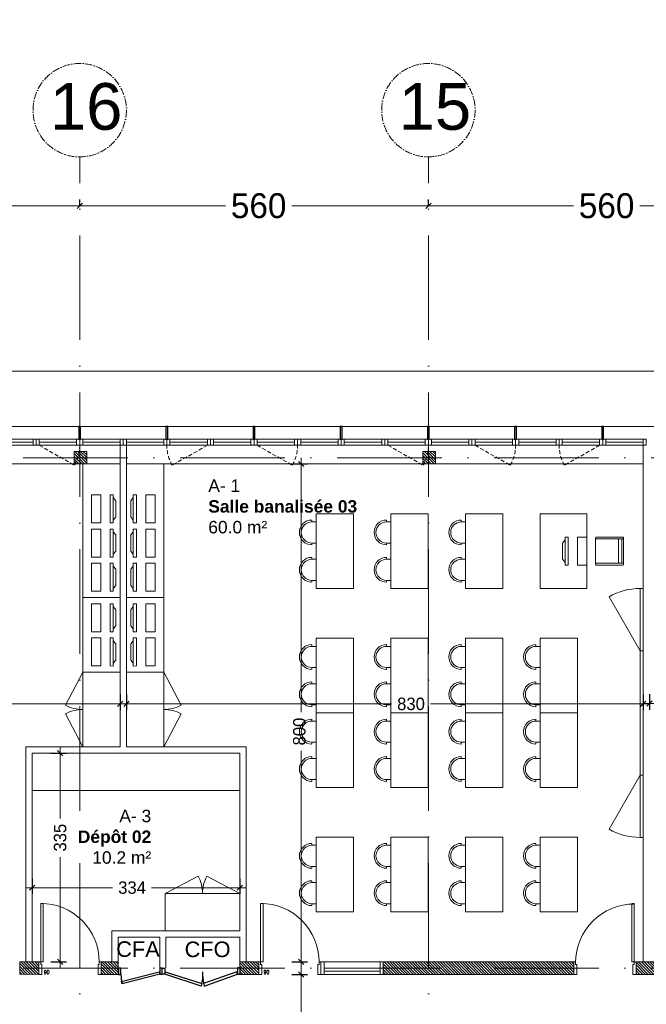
# Model space of a CAD drawing. Header units: centimetres. Extents: x 100159 to 225226, y -81380 to -23241.
# Tile 67 of 256: x 200844 to 201850, y -61117 to -59535. Entities that reach past the tile are written whole.
import ezdxf
from ezdxf.xclip import XClip

# ---------------------------------------------------------------- set-up
doc = ezdxf.new("R2010")
doc.units = ezdxf.units.CM
doc.header["$XCLIPFRAME"] = 2
doc.linetypes.add('ACAD_ISO10W100', pattern=[18, 12, -3, 0, -3])
doc.linetypes.add('CACHE', pattern=[9.525, 6.35, -3.175])
doc.layers.get('0').update_dxf_attribs({"lineweight": 5})
for name, color, linetype, lineweight in [('10', 252, 'Continuous', 5), ('13', 251, 'Continuous', 9), ('17', 6, 'Continuous', 5), ('DDL- CLOISONS DOUBLAGES', 1, 'Continuous', 5), ('DDL- MENUISERIES INT', 51, 'Continuous', 5), ('DDL- STRUCTURE', 5, 'Continuous', 5), ('DDL-HAB-COTES', 161, 'Continuous', 9), ('DDL-HAB-MOBILIER', 252, 'Continuous', 9), ('DDL-HACHURES POCHAGE GRIS', 251, 'Continuous', 5), ('DDL-TRAIT AXES', 1, 'ACAD_ISO10W100', 5)]:
    doc.layers.add(name, color=color, linetype=linetype, lineweight=lineweight)
for name, color, linetype in [('18', 8, 'Continuous'), ('23', 63, 'Continuous'), ('44', 7, 'Continuous'), ('DDL-PLAN MASSE PAYSAGE', 7, 'Continuous'), ('DDL-TEXTE 01', 7, 'Continuous')]:
    doc.layers.add(name, color=color, linetype=linetype)
doc.layers.add('GEL', color=113, linetype='Continuous', plot=False)
doc.styles.add('Century Gothic', font='GOTHIC.TTF')
doc.styles.add('COTA', font='romans.shx', dxfattribs={"width": 0.8})
doc.styles.get("Standard").update_dxf_attribs({"font": 'arial.ttf'})
doc.dimstyles.new('C100 cm', dxfattribs={"dimscale": 100, "dimtxt": 0.2, "dimasz": 0.085, "dimexe": 0.1, "dimexo": 0.0625, "dimgap": 0.09, "dimtad": 0, "dimdec": 0, "dimzin": 0, "dimdsep": 46, "dimtxsty": 'Century Gothic', "dimblk": 'OBLIQUE', "dimcen": 0.09, "dimdle": 0.1, "dimclrd": 256, "dimclrt": 256, "dimadec": 0, "dimazin": 0, "dimtfac": 1, "dimtdec": 0, "dimtofl": 0, "dimtmove": 2, "dimatfit": 2, "dimfxl": 0.15, "dimfxlon": 1, "dimtolj": 1, "dimtzin": 0, "dimlwd": -1, "dimarcsym": 0})
doc.dimstyles.new('portes', dxfattribs={"dimtxt": 6, "dimasz": 2.5, "dimexe": 1.25, "dimexo": 0.625, "dimtad": 1, "dimjust": 1, "dimtxsty": 'COTA', "dimblk": 'NONE', "dimcen": 2.5, "dimse1": 1, "dimse2": 1, "dimsd1": 1, "dimsd2": 1, "dimadec": 0, "dimazin": 0, "dimtfac": 1, "dimtix": 1, "dimtofl": 0, "dimtmove": 0, "dimatfit": 0, "dimldrblk": 'NONE', "dimfxl": 1, "dimarcsym": 0})
pattern_1 = [(135, (0, -2198.8527), (-2.24506403, -2.24506403), [])]

# ---------------------------------------------------------------- blocks, each defined once
blk = doc.blocks.new('A$C7FA553E3')
blk.add_lwpolyline([(0, 32), (70, 32), (70, 42), (0, 42)], close=True)
for points in [[(5, 32), (65, 32), (65, 42), (5, 42), (5, 32)], [(5, 37), (65, 37)]]:
    blk.add_lwpolyline(points)
at = {"linetype": 'CACHE'}
blk.add_lwpolyline([(5, 32), (61.5, 0)], dxfattribs=at)
blk.add_arc((6, 32), 64, 330.0443, 0.0023, dxfattribs=at)
blk = doc.blocks.new('A$C6C21683D')
blk.add_lwpolyline([(0, 0), (70, 0), (70, 10), (0, 10)], close=True)
for points in [[(5, 0), (65, 0), (65, 10), (5, 10), (5, 0)], [(5, 5), (65, 5)]]:
    blk.add_lwpolyline(points)
blk = doc.blocks.new('A$C4B07383D')
for points in [[(5, 6.1), (58.7, 25), (57.6, 28.9), (4, 10), (5, 6.1)], [(120, 6.1), (61.6, 25), (62.6, 28.9), (121, 10), (120, 6.1)], [(190.3, 21.2), (130, 6.1), (129, 10), (189.3, 25), (190.3, 21.2)], [(0, 10), (0, 0), (4, 0), (4, 10), (0, 10)], [(125, 10), (125, 0), (121, 0), (121, 10), (125, 10)], [(125, 10), (125, 0), (129, 0), (129, 10), (125, 10)], [(191.2, 10), (191.2, 0), (195.2, 0), (195.2, 10), (191.2, 10)]]:
    blk.add_lwpolyline(points)
for centre, radius, start, end in [((-12.8, 10), 73, 356.9517, 11.8441), ((132.8, 10), 73, 168.1559, 183.0483), ((133.2, 10), 58, 0, 14.9999)]:
    blk.add_arc(centre, radius, start, end)
blk = doc.blocks.new('*D187')
at = {"layer": 'Defpoints', "color": 0, "transparency": 16777216}
for p in [(5, 0), (95, 0), (95, 0)]:
    blk.add_point(p, dxfattribs=at)
at = {"layer": 'GEL', "color": 0, "transparency": 16777216, "insert": (12.6, 3.6), "char_height": 6, "attachment_point": 5, "style": 'COTA'}
blk.add_mtext('90', dxfattribs=at)
blk = doc.blocks.new('_None')
blk = doc.blocks.new('*U219')
for p, q in [((20, -550), (0, -550)), ((10, -645), (10, -555)), ((15, -645), (15, -555)), ((0, -650), (20, -650))]:
    blk.add_line(p, q)
blk.add_lwpolyline([(20, -550), (0, -550), (0, -650), (20, -650)], close=True)
for points in [[(0, -555), (0, -550), (20, -550), (20, -555), (0, -555)], [(0, -650), (0, -645), (20, -645), (20, -650), (0, -650)]]:
    blk.add_lwpolyline(points)
blk = doc.blocks.new('*D189')
at = {"layer": 'Defpoints', "color": 0, "transparency": 16777216}
for p in [(5, 0), (95, 0), (95, 0)]:
    blk.add_point(p, dxfattribs=at)
at = {"layer": 'GEL', "color": 0, "transparency": 16777216, "insert": (12.6, 3.6), "char_height": 6, "attachment_point": 5, "style": 'COTA'}
blk.add_mtext('90', dxfattribs=at)
blk = doc.blocks.new('_Oblique')
at = {"color": 0, "linetype": 'ByBlock', "lineweight": -2}
blk.add_line((-0.5, -0.5), (0.5, 0.5), dxfattribs=at)
blk = doc.blocks.new('*D250')
at = {"layer": 'DDL-HAB-COTES', "transparency": 16777216}
for p, q in [((201295.9, -61058.5), (201295.9, -61171.9)), ((201295.9, -61338.7), (201295.9, -61234.5))]:
    blk.add_line(p, q, dxfattribs=at)
at = {"layer": 'DDL-HAB-COTES', "color": 0, "lineweight": -2, "transparency": 16777216}
for p, q in [((201280.9, -61068.5), (201305.9, -61068.5)), ((201280.9, -61328.7), (201305.9, -61328.7))]:
    blk.add_line(p, q, dxfattribs=at)
at = {"layer": 'Defpoints', "color": 0, "transparency": 16777216}
for p in [(201187.7, -61068.5), (201295.9, -61068.5), (201187.6, -61328.7)]:
    blk.add_point(p, dxfattribs=at)
at = {"layer": 'DDL-HAB-COTES', "transparency": 16777216, "xscale": 8.5, "yscale": 8.5, "zscale": 8.5}
for p, rotation in [((201295.9, -61068.5), 90), ((201295.9, -61328.7), 270)]:
    blk.add_blockref('_Oblique', p, dxfattribs=dict(at, rotation=rotation))
at = {"layer": 'DDL-HAB-COTES', "lineweight": -3, "transparency": 16777216, "insert": (201295.9, -61203.2), "char_height": 20, "attachment_point": 5, "rotation": 90, "style": 'Century Gothic'}
blk.add_mtext('\\A1;260', dxfattribs=at)
blk = doc.blocks.new('*D261')
at = {"layer": 'DDL-HAB-COTES', "color": 0, "lineweight": -2, "transparency": 16777216}
for p, q in [((199380.1, -60099.6), (199380.1, -60089.6)), ((204180.6, -60099.6), (204180.6, -60089.6))]:
    blk.add_line(p, q, dxfattribs=at)
at = {"layer": 'DDL-HAB-COTES', "transparency": 16777216}
for p, q in [((199370.1, -60099.6), (201883.4, -60099.6)), ((204190.6, -60099.6), (202021.7, -60099.6))]:
    blk.add_line(p, q, dxfattribs=at)
at = {"layer": 'Defpoints', "color": 0, "transparency": 16777216}
for p in [(204180.6, -60099.6), (199380.1, -60188.5), (204180.6, -60188.5)]:
    blk.add_point(p, dxfattribs=at)
at = {"layer": 'DDL-HAB-COTES', "transparency": 16777216, "xscale": 8.5, "yscale": 8.5, "zscale": 8.5, "rotation": 180}
blk.add_blockref('_Oblique', (199380.1, -60099.6), dxfattribs=at)
at = {"layer": 'DDL-HAB-COTES', "transparency": 16777216, "xscale": 8.5, "yscale": 8.5, "zscale": 8.5}
blk.add_blockref('_Oblique', (204180.6, -60099.6), dxfattribs=at)
at = {"layer": 'DDL-HAB-COTES', "lineweight": -3, "transparency": 16777216, "insert": (201952.6, -60099.6), "char_height": 40, "attachment_point": 5, "style": 'Century Gothic'}
blk.add_mtext('\\A1;4800', dxfattribs=at)
blk = doc.blocks.new('A$C601B608D')
for p, q in [((5, 300), (54.9, 386.7)), ((5, 100), (54.9, 13.3))]:
    blk.add_line(p, q)
for points in [[(0, 300), (5, 300), (5, 400), (0, 400)], [(0, 100), (5, 100), (5, 300), (0, 300)], [(0, 0), (5, 0), (5, 100), (0, 100)]]:
    blk.add_lwpolyline(points, close=True)
for centre, start, end in [((5, 300), 60.0976, 90), ((5, 100), 270, 299.9024)]:
    blk.add_arc(centre, 100, start, end)
blk = doc.blocks.new('A$C41CC053D')
at = {"ltscale": 0.5}
for p, q in [((107.1, 63.3), (118.9, 98.4)), ((119.6, 100.3), (119.9, 101.2)), ((160, 85.6), (120.2, 99)), ((121.2, 101.8), (161.9, 88.1)), ((154, 86.6), (142.2, 51.5)), ((158.8, 85), (146.9, 49.9)), ((149.8, 48.9), (161.6, 84)), ((160, 85.6), (161, 85.3)), ((162.2, 85.9), (162.6, 86.9)), ((106.5, 61.4), (106.2, 60.5)), ((106.8, 59.2), (147.6, 45.5)), ((147.6, 48.6), (107.8, 62)), ((147.6, 48.6), (148.5, 48.3)), ((149.2, 47.1), (148.8, 46.1))]:
    blk.add_line(p, q, dxfattribs=at)
blk.add_lwpolyline([(118.9, 142.2), (80.7, 28.4), (9.6, 52.4), (47.9, 166.1)], close=True, dxfattribs=at)
for centre, start, end in [((119.9, 98.1), 71.3969, 161.3969), ((120.5, 99.9), 161.3969, 251.3969), ((120.8, 100.9), 71.3969, 161.3969), ((155, 86.2), 71.3969, 161.3969), ((159.7, 84.7), 71.3969, 161.3969), ((161.3, 86.2), 251.3969, 341.3969), ((160.6, 84.3), 341.3969, 71.3969), ((161.6, 87.2), 341.3969, 71.3969), ((108.1, 63), 161.3969, 251.3969), ((107.1, 60.1), 161.3969, 251.3969), ((107.5, 61.1), 71.3969, 161.3969), ((143.2, 51.2), 161.3969, 251.3969), ((147.9, 49.6), 161.3969, 251.3969), ((148.8, 49.3), 251.3969, 341.3969), ((148.2, 47.4), 341.3969, 71.3969), ((147.9, 46.4), 251.3969, 341.3969)]:
    blk.add_arc(centre, 1, start, end, dxfattribs=at)
blk = doc.blocks.new('A$C7DD83F9D')
at = {"ltscale": 0.5}
for p, q in [((20, 107), (20, 110)), ((20, 107), (26.8, 107)), ((26.8, 73), (26.8, 107)), ((20, 73), (26.8, 73)), ((20, 73), (20, 70)), ((20, 47), (20, 50)), ((20, 47), (26.8, 47)), ((26.8, 13), (26.8, 47)), ((20, 13), (26.8, 13)), ((20, 13), (20, 10))]:
    blk.add_line(p, q, dxfattribs=at)
at = {"linetype": 'Continuous', "flags": 128}
blk.add_lwpolyline([(26.8, 120), (26.8, 0), (86.8, 0), (86.8, 120), (26.8, 120)], dxfattribs=at)
at = {"ltscale": 0.5}
for centre, radius in [((20, 90), 20), ((20, 90), 17), ((20, 30), 20), ((20, 30), 17)]:
    blk.add_arc(centre, radius, 90, 270, dxfattribs=at)
blk = doc.blocks.new('A$C19797035')
at = {"linetype": 'Continuous'}
for points in [[(54.3, 32.9), (52.5, 28.2), (10.3, 43.6), (12, 48.3)], [(46.7, 39.9), (50, 34.4), (16.2, 46.7), (22.3, 48.8)], [(42.3, 0), (0, 15.4), (5.1, 29.5), (47.4, 14.1)]]:
    blk.add_lwpolyline(points, close=True, dxfattribs=at)
blk = doc.blocks.new('*D351')
at = {"layer": 'DDL-HAB-COTES', "color": 0, "lineweight": -2, "transparency": 16777216}
for p, q in [((201280.9, -60248.5), (201305.9, -60248.5)), ((201280.9, -61048.5), (201305.9, -61048.5))]:
    blk.add_line(p, q, dxfattribs=at)
at = {"layer": 'DDL-HAB-COTES', "transparency": 16777216}
for p, q in [((201295.9, -60238.5), (201295.9, -60647.2)), ((201295.9, -61058.5), (201295.9, -60709.6))]:
    blk.add_line(p, q, dxfattribs=at)
at = {"layer": 'Defpoints', "color": 0, "transparency": 16777216}
for p in [(201059.4, -60248.5), (201295.9, -60248.5), (201059.4, -61048.5)]:
    blk.add_point(p, dxfattribs=at)
at = {"layer": 'DDL-HAB-COTES', "transparency": 16777216, "xscale": 8.5, "yscale": 8.5, "zscale": 8.5}
for p, rotation in [((201295.9, -60248.5), 90), ((201295.9, -61048.5), 270)]:
    blk.add_blockref('_Oblique', p, dxfattribs=dict(at, rotation=rotation))
at = {"layer": 'DDL-HAB-COTES', "lineweight": -3, "transparency": 16777216, "insert": (201292.9, -60678.4), "char_height": 20, "attachment_point": 5, "rotation": 90, "style": 'Century Gothic'}
blk.add_mtext('\\A1;800', dxfattribs=at)
blk = doc.blocks.new('bloc 2 postes info')
at = {"layer": 'DDL-HAB-MOBILIER', "linetype": 'Continuous'}
blk.add_lwpolyline([(200800.7, -66224.9), (200920.7, -66224.9), (200920.7, -66164.9), (200800.7, -66164.9)], close=True, dxfattribs=at)
at = {"layer": 'DDL-HAB-MOBILIER', "rotation": 19.99999999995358}
for p in [(200816, -66225.4), (200871, -66225.4)]:
    blk.add_blockref('A$C19797035', p, dxfattribs=at)
blk = doc.blocks.new('armoire120')
at = {"layer": '13'}
blk.add_lwpolyline([(202579.7, -43308.5), (202579.7, -43188.5), (202639.7, -43188.5), (202639.7, -43308.5)], close=True, dxfattribs=at)
for points in [[(202639.7, -43188.5), (202667.7, -43241.5)], [(202639.7, -43308.5), (202667.7, -43255.4)]]:
    blk.add_lwpolyline(points, dxfattribs=at)
for centre, start, end in [((202639.7, -43188.5), 269.9999, 297.8405), ((202639.7, -43308.5), 62.1592, 89.9998)]:
    blk.add_arc(centre, 60, start, end, dxfattribs=at)
blk = doc.blocks.new('Lame 20x3')
blk.add_lwpolyline([(209069.8, -45704.2), (209069.8, -45724.2), (209072.8, -45724.2), (209072.8, -45704.2), (209069.8, -45704.2)])
blk = doc.blocks.new('*U368')
at = {"layer": '44'}
blk.add_blockref('Lame 20x3', (-209071.3, 45714.2), dxfattribs=at)
blk = doc.blocks.new('*U369')
at = {"color": 0, "linetype": 'ByBlock', "lineweight": -2, "transparency": 16777216}
for p in [(-3080, 0), (-2940, 0), (-2800, 0), (-2660, 0), (-2520, 0), (-2380, 0), (-2240, 0)]:
    blk.add_blockref('*U368', p, dxfattribs=at)
blk = doc.blocks.new('*D514')
at = {"layer": 'DDL-HAB-COTES', "color": 0, "lineweight": -2, "transparency": 16777216}
for p, q in [((200175.1, -60619), (200175.1, -60644)), ((201005.1, -60619), (201005.1, -60644))]:
    blk.add_line(p, q, dxfattribs=at)
at = {"layer": 'DDL-HAB-COTES', "transparency": 16777216}
for p, q in [((200165.1, -60634), (200519.9, -60634)), ((201015.1, -60634), (200582.3, -60634))]:
    blk.add_line(p, q, dxfattribs=at)
at = {"layer": 'Defpoints', "color": 0, "transparency": 16777216}
for p in [(200175.1, -60218.5), (201005.1, -60218.5), (201005.1, -60634)]:
    blk.add_point(p, dxfattribs=at)
at = {"layer": 'DDL-HAB-COTES', "transparency": 16777216, "xscale": 8.5, "yscale": 8.5, "zscale": 8.5, "rotation": 180}
blk.add_blockref('_Oblique', (200175.1, -60634), dxfattribs=at)
at = {"layer": 'DDL-HAB-COTES', "transparency": 16777216, "xscale": 8.5, "yscale": 8.5, "zscale": 8.5}
blk.add_blockref('_Oblique', (201005.1, -60634), dxfattribs=at)
at = {"layer": 'DDL-HAB-COTES', "lineweight": -3, "transparency": 16777216, "insert": (200551.1, -60634), "char_height": 20, "attachment_point": 5, "style": 'Century Gothic'}
blk.add_mtext('\\A1;830', dxfattribs=at)
blk = doc.blocks.new('*D515')
at = {"layer": 'DDL-HAB-COTES', "color": 0, "lineweight": -2, "transparency": 16777216}
for p, q in [((201015.1, -60619), (201015.1, -60644)), ((201845.1, -60619), (201845.1, -60644))]:
    blk.add_line(p, q, dxfattribs=at)
at = {"layer": 'DDL-HAB-COTES', "transparency": 16777216}
for p, q in [((201005.1, -60634), (201441, -60634)), ((201855.1, -60634), (201503.5, -60634))]:
    blk.add_line(p, q, dxfattribs=at)
at = {"layer": 'Defpoints', "color": 0, "transparency": 16777216}
for p in [(201015.1, -60238.4), (201845.1, -60238.4), (201845.1, -60634)]:
    blk.add_point(p, dxfattribs=at)
at = {"layer": 'DDL-HAB-COTES', "transparency": 16777216, "xscale": 8.5, "yscale": 8.5, "zscale": 8.5, "rotation": 180}
blk.add_blockref('_Oblique', (201015.1, -60634), dxfattribs=at)
at = {"layer": 'DDL-HAB-COTES', "transparency": 16777216, "xscale": 8.5, "yscale": 8.5, "zscale": 8.5}
blk.add_blockref('_Oblique', (201845.1, -60634), dxfattribs=at)
at = {"layer": 'DDL-HAB-COTES', "lineweight": -3, "transparency": 16777216, "insert": (201472.2, -60634), "char_height": 20, "attachment_point": 5, "style": 'Century Gothic'}
blk.add_mtext('\\A1;830', dxfattribs=at)
blk = doc.blocks.new('*D516')
at = {"layer": 'DDL-HAB-COTES', "color": 0, "lineweight": -2, "transparency": 16777216}
for p, q in [((201855.1, -60618.5), (201855.1, -60643.5)), ((202615.1, -60618.5), (202615.1, -60643.5))]:
    blk.add_line(p, q, dxfattribs=at)
at = {"layer": 'DDL-HAB-COTES', "transparency": 16777216}
for p, q in [((201845.1, -60633.5), (202230, -60633.5)), ((202625.1, -60633.5), (202291.4, -60633.5))]:
    blk.add_line(p, q, dxfattribs=at)
at = {"layer": 'Defpoints', "color": 0, "transparency": 16777216}
for p in [(201855.1, -60238.4), (202615.1, -60248.5), (202615.1, -60633.5)]:
    blk.add_point(p, dxfattribs=at)
at = {"layer": 'DDL-HAB-COTES', "transparency": 16777216, "xscale": 8.5, "yscale": 8.5, "zscale": 8.5, "rotation": 180}
blk.add_blockref('_Oblique', (201855.1, -60633.5), dxfattribs=at)
at = {"layer": 'DDL-HAB-COTES', "transparency": 16777216, "xscale": 8.5, "yscale": 8.5, "zscale": 8.5}
blk.add_blockref('_Oblique', (202615.1, -60633.5), dxfattribs=at)
at = {"layer": 'DDL-HAB-COTES', "lineweight": -3, "transparency": 16777216, "insert": (202260.7, -60633.5), "char_height": 20, "attachment_point": 5, "style": 'Century Gothic'}
blk.add_mtext('\\A1;760', dxfattribs=at)
blk = doc.blocks.new('*D530')
at = {"layer": 'DDL-HAB-COTES', "color": 0, "lineweight": -2, "transparency": 16777216}
for p, q in [((200863.7, -60914.2), (200863.7, -60939.2)), ((201197.4, -60914.2), (201197.4, -60939.2))]:
    blk.add_line(p, q, dxfattribs=at)
at = {"layer": 'DDL-HAB-COTES', "transparency": 16777216}
for p, q in [((200853.7, -60929.2), (200992.9, -60929.2)), ((201207.4, -60929.2), (201055.5, -60929.2))]:
    blk.add_line(p, q, dxfattribs=at)
at = {"layer": 'Defpoints', "color": 0, "transparency": 16777216}
for p in [(200863.7, -60713), (201197.4, -60713.2), (201197.4, -60929.2)]:
    blk.add_point(p, dxfattribs=at)
at = {"layer": 'DDL-HAB-COTES', "transparency": 16777216, "xscale": 8.5, "yscale": 8.5, "zscale": 8.5, "rotation": 180}
blk.add_blockref('_Oblique', (200863.7, -60929.2), dxfattribs=at)
at = {"layer": 'DDL-HAB-COTES', "transparency": 16777216, "xscale": 8.5, "yscale": 8.5, "zscale": 8.5}
blk.add_blockref('_Oblique', (201197.4, -60929.2), dxfattribs=at)
at = {"layer": 'DDL-HAB-COTES', "lineweight": -3, "transparency": 16777216, "insert": (201024.2, -60929.2), "char_height": 20, "attachment_point": 5, "style": 'Century Gothic'}
blk.add_mtext('\\A1;334', dxfattribs=at)
blk = doc.blocks.new('*D531')
at = {"layer": 'DDL-HAB-COTES', "transparency": 16777216}
for p, q in [((200908.7, -60703.2), (200908.7, -60817.9)), ((200908.7, -61058.5), (200908.7, -60880))]:
    blk.add_line(p, q, dxfattribs=at)
at = {"layer": 'DDL-HAB-COTES', "color": 0, "lineweight": -2, "transparency": 16777216}
for p, q in [((200893.7, -60713.2), (200918.7, -60713.2)), ((200893.7, -61048.5), (200918.7, -61048.5))]:
    blk.add_line(p, q, dxfattribs=at)
at = {"layer": 'Defpoints', "color": 0, "transparency": 16777216}
for p in [(200863.7, -60713.2), (200908.7, -60713.2), (200863.7, -61048.5)]:
    blk.add_point(p, dxfattribs=at)
at = {"layer": 'DDL-HAB-COTES', "transparency": 16777216, "xscale": 8.5, "yscale": 8.5, "zscale": 8.5}
for p, rotation in [((200908.7, -60713.2), 90), ((200908.7, -61048.5), 270)]:
    blk.add_blockref('_Oblique', p, dxfattribs=dict(at, rotation=rotation))
at = {"layer": 'DDL-HAB-COTES', "lineweight": -3, "transparency": 16777216, "insert": (200908.7, -60848.9), "char_height": 20, "attachment_point": 5, "rotation": 90, "style": 'Century Gothic'}
blk.add_mtext('\\A1;335', dxfattribs=at)
blk = doc.blocks.new('17.07 CADASTRE')
at = {"layer": '23'}
h = blk.add_hatch(dxfattribs=at)
h.set_pattern_fill('CROSS', color=9, scale=0.122312, angle=-74.5126)
h.set_pattern_definition([(285.487436, (-1752.3689, 119.6183), (0.95587097, -0.5410825), [0.38833935, -1.16501804]), (15.487436, (-1752.5042, 119.37936), (0.5410825, 0.95587097), [0.38833935, -1.16501804])])
h.paths.add_polyline_path([(296.556, 77.111), (237.111, 55.333), (234.333, 63.889), (230.222, 79.222), (287.333, 104.778), (286, 108.667), (283.764, 107.684), (283.586, 107.684), (284.556, 108.111), (281.778, 113.778), (279.556, 117), (276.889, 119.556), (274.222, 121.222), (271, 122.222), (267.222, 123.778), (264.111, 125.444), (253.889, 127.667), (249.222, 128.444), (241, 128.111), (233.111, 127.444), (216.889, 124.444), (201.667, 120.778), (176.222, 114.111), (165.556, 111.111), (124.556, 102.444), (122.333, 102.222), (76.778, 95.667), (65.222, 94.333), (35.444, 90.111), (31.667, 89.667), (13.222, 87.017), (13.222, 11), (305.953, 11), (306.333, 20.889), (306.457, 20.91), (306.778, 27.444), (306.556, 41.222), (304.889, 48.667)])
h.paths.add_polyline_path([(382.444, 188.112), (366.222, 179.889), (324.333, 156.222), (321.556, 150.111), (319.889, 143.222), (318.444, 140), (316.333, 136.444), (312.889, 132.222), (311, 129.556), (309.667, 127), (309.222, 124.889), (309.111, 121.556), (313, 67.111), (320.889, 34.556), (323.889, 23), (326.72, 11), (382.444, 11)])
h.paths.add_polyline_path([(114.441, 168.682), (114.556, 172.222), (114.765, 174.055), (114.889, 176.111), (115.444, 180), (117, 187), (119.807, 200.743), (131.778, 243.333), (132.667, 246.889), (134.333, 259.778), (123.889, 263.889), (95.589, 275.588), (95.778, 276.111), (116.444, 322.667), (114.867, 324.739), (110, 330.778), (101, 340.111), (94.778, 345.889), (88.111, 351.333), (84.333, 354.222), (77.667, 358.667), (70, 363), (64.667, 366.778), (62.667, 368.556), (61, 370.778), (59.667, 373.333), (57.444, 376.444), (55, 379.889), (50.444, 384.111), (47.778, 386.111), (42.889, 389.333), (34.778, 392.222), (29.778, 390.222), (28, 389.111), (23.444, 385.111), (19.596, 381.153), (45.333, 361.111), (41.87, 356.754), (41.556, 357), (39.111, 354), (13.222, 374.341), (13.222, 359.889), (17.111, 358.444), (17.556, 359.444), (21.111, 358), (20.778, 357), (22.556, 356.333), (22.889, 357.333), (29.222, 354.889), (26.333, 347.667), (22.889, 349), (21.556, 345.667), (17.889, 347.111), (18.556, 348.889), (13.222, 350.98), (13.222, 268.872), (22.444, 266.333), (20.333, 258.444), (13.222, 260.467), (13.222, 114.187), (18.444, 116), (18.889, 112.778), (28.889, 113.333), (38.667, 115.778), (41.333, 115.778), (59.333, 118.667), (82, 120.333), (98.222, 123.111), (115.889, 127.889), (114.889, 141.889), (114.853, 142.698), (114.556, 146.667), (114.435, 152.182), (114.222, 157), (114.259, 160.231), (114.222, 161.889), (114.123, 164.5), (114.333, 166.889)])
h.paths.add_polyline_path([(35.889, 199), (33.222, 200.111), (35, 204.222), (37.556, 203)], flags=16)
h.paths.add_polyline_path([(48.222, 318.556), (43.778, 319.556), (44.333, 321.778), (38.889, 323), (39, 323.778), (35, 324.667), (35.111, 325.333), (31.556, 326.111), (33.444, 334.667), (40.444, 333), (40.222, 332.111), (43.222, 331.444), (42.889, 330), (46, 329.333), (49, 342.556), (55.111, 337.444), (53, 328.556), (50.667, 329.111)], flags=16)
h.paths.add_polyline_path([(23.889, 322.556), (20.556, 323.222), (21.111, 326.222), (24.556, 325.556)], flags=16)
h.paths.add_polyline_path([(19.667, 324.111), (14.111, 325.222), (14.556, 327.889), (20.222, 326.778)], flags=16)
h.paths.add_polyline_path([(57.556, 349), (56.556, 349.778), (56, 349.111), (53.667, 350.778), (54, 351.444), (50.556, 354.111), (52.889, 357.333), (53.667, 356.889), (54.444, 358), (53.778, 358.556), (59.667, 366.333), (64.444, 362.556), (60.444, 357.111), (64.444, 353.778), (61.889, 350.556), (59.889, 352.111)], flags=16)
h.paths.add_polyline_path([(38.667, 373.444), (35.778, 375.889), (35.444, 375.556), (32.333, 378), (33.111, 379.111), (30, 381.444), (32.444, 384.778), (35.556, 382.222), (36, 382.889), (36.889, 382.333), (37.889, 383.667), (40.444, 381.444), (42.889, 384.667), (47.778, 380.889), (42.889, 374.556), (40.778, 376.222)], flags=16)
h.paths.add_polyline_path([(64.778, 393.222), (55, 404.111), (51.333, 405.889), (50, 405.222), (47.889, 404.556), (45.556, 404.556), (44.778, 404.667), (43.889, 405.111), (34.778, 392.222), (42.889, 389.333), (47.778, 386.111), (50.444, 384.111), (55, 379.889), (57.444, 376.444), (59.667, 373.333), (61, 370.778), (62.667, 368.556), (64.667, 366.778), (70, 363), (77.667, 358.667), (84.333, 354.222), (88.111, 351.333), (94.778, 345.889), (101, 340.111), (110, 330.778), (112.546, 327.619), (117, 349.111), (122, 359.222), (113.222, 363.667), (115.333, 367.889), (104.333, 373.444), (104.111, 373), (103.667, 373.222), (103.889, 373.667)])
h.paths.add_polyline_path([(60.667, 391.556), (67.111, 388.333), (66.333, 386.667), (70.778, 384.444), (67.333, 377.444), (61, 380.556), (61.667, 381.889), (57, 384.222)], flags=16)
h.paths.add_polyline_path([(56.111, 388.778), (44.667, 394.444), (48.111, 401.222), (52.444, 399.111), (52.556, 399.556), (55.444, 398.111), (53.889, 395), (58.111, 393)], flags=16)
h.paths.add_polyline_path([(74.333, 380.889), (79.667, 378.222), (80.333, 379.556), (83.444, 378.111), (79.333, 369.889), (70.889, 374.222)], flags=16)
h.paths.add_polyline_path([(87.444, 378.444), (92.444, 376), (90.556, 372.333), (90, 372.667), (88.556, 369.778), (93.889, 367.222), (90.667, 360.778), (81, 365.556)], flags=16)
h.paths.add_polyline_path([(97.444, 368.111), (107.667, 363.111), (104.556, 356.778), (94.333, 361.778)], flags=16)
h.paths.add_polyline_path([(109.222, 359.889), (112.444, 358.222), (111.778, 357), (113.222, 356.222), (114.444, 358.667), (117.667, 357), (111, 343.444), (106.667, 345.556), (108, 348.333), (104.444, 350.111)], flags=16)
h.paths.add_polyline_path([(138.333, 392.333), (139.444, 392.667), (142.289, 398.356), (133.889, 402.556), (137.222, 409.444), (142.667, 406.667), (143.556, 408.444), (146.6, 406.978), (147.111, 408), (146.954, 409.778), (132.144, 409.778), (130.222, 406), (122.667, 409.778), (88.627, 409.778), (92.222, 408), (85.444, 394.444), (81.667, 396.333), (82.667, 398.444), (80.556, 399.556), (81.667, 401.667), (77.444, 403.778), (80.481, 409.778), (77.236, 409.778), (74.889, 405), (69.444, 407.778), (69.889, 408.778), (67.857, 409.778), (56.288, 409.778), (58.444, 408.667), (64.444, 402), (64.889, 402.333), (65.111, 402), (64.778, 401.667), (68.222, 397.778), (70.667, 396.556), (71.667, 398.667), (76.333, 396.333), (75.333, 394.222), (83.333, 390.222), (84.333, 392.333), (89, 390), (88.222, 388.333), (88.556, 388.111), (88.444, 387.778), (96, 383.889), (97, 386), (105.444, 381.778), (104.444, 379.667), (118, 372.889), (119.063, 372.48), (121, 372.111), (123.444, 372.222), (123.333, 372.667), (123.778, 372.778), (123.889, 372.333), (124.556, 372.556), (126.503, 373.571), (127.437, 374.272), (128.105, 375.058), (128.808, 376.042), (120.778, 380.222), (120.889, 380.444), (117.444, 382.111), (119.889, 386.778), (123.222, 385.111), (123.778, 386.111), (131.912, 381.934), (136.222, 390.556), (136.417, 390.75), (136.556, 391), (137.444, 391.778)])
h.paths.add_polyline_path([(94.778, 396.222), (95.111, 397), (90.889, 399.111), (93, 403.333), (93.889, 402.889), (95.333, 405.667), (98, 404.333), (98.333, 405), (101.889, 403.111), (101.667, 402.556), (104.556, 401.111), (101.111, 394), (98.111, 395.556), (97.667, 394.667)], flags=16)
h.paths.add_polyline_path([(104.778, 389.444), (108.222, 396.333), (118.667, 391.222), (115.667, 385.222), (112.889, 386.556), (112.444, 385.667)], flags=16)
blk = doc.blocks.new('*D812')
at = {"layer": 'DDL-HAB-COTES', "color": 0, "lineweight": -2, "transparency": 16777216}
for p, q in [((201500.1, -59833.8), (201500.1, -59823.8)), ((202060.1, -59833.8), (202060.1, -59823.8))]:
    blk.add_line(p, q, dxfattribs=at)
at = {"layer": 'DDL-HAB-COTES', "transparency": 16777216}
for p, q in [((201490.1, -59833.8), (201733, -59833.8)), ((202070.1, -59833.8), (201839.5, -59833.8))]:
    blk.add_line(p, q, dxfattribs=at)
at = {"layer": 'Defpoints', "color": 0, "transparency": 16777216}
for p in [(201500.1, -59833.8), (202060.1, -60099.5), (201500.1, -60188.5)]:
    blk.add_point(p, dxfattribs=at)
at = {"layer": 'DDL-HAB-COTES', "transparency": 16777216, "xscale": 8.5, "yscale": 8.5, "zscale": 8.5, "rotation": 180}
blk.add_blockref('_Oblique', (201500.1, -59833.8), dxfattribs=at)
at = {"layer": 'DDL-HAB-COTES', "transparency": 16777216, "xscale": 8.5, "yscale": 8.5, "zscale": 8.5}
blk.add_blockref('_Oblique', (202060.1, -59833.8), dxfattribs=at)
at = {"layer": 'DDL-HAB-COTES', "lineweight": -3, "transparency": 16777216, "insert": (201786.3, -59833.8), "char_height": 40, "attachment_point": 5, "style": 'Century Gothic'}
blk.add_mtext('\\A1;560', dxfattribs=at)
blk = doc.blocks.new('*D813')
at = {"layer": 'DDL-HAB-COTES', "color": 0, "lineweight": -2, "transparency": 16777216}
for p, q in [((200940.1, -59833.8), (200940.1, -59823.8)), ((201500.1, -59833.8), (201500.1, -59823.8))]:
    blk.add_line(p, q, dxfattribs=at)
at = {"layer": 'DDL-HAB-COTES', "transparency": 16777216}
for p, q in [((200930.1, -59833.8), (201174.2, -59833.8)), ((201510.1, -59833.8), (201280.7, -59833.8))]:
    blk.add_line(p, q, dxfattribs=at)
at = {"layer": 'Defpoints', "color": 0, "transparency": 16777216}
for p in [(200940.1, -59833.8), (200940.1, -60228.4), (201500.1, -60238.4)]:
    blk.add_point(p, dxfattribs=at)
at = {"layer": 'DDL-HAB-COTES', "transparency": 16777216, "xscale": 8.5, "yscale": 8.5, "zscale": 8.5, "rotation": 180}
blk.add_blockref('_Oblique', (200940.1, -59833.8), dxfattribs=at)
at = {"layer": 'DDL-HAB-COTES', "transparency": 16777216, "xscale": 8.5, "yscale": 8.5, "zscale": 8.5}
blk.add_blockref('_Oblique', (201500.1, -59833.8), dxfattribs=at)
at = {"layer": 'DDL-HAB-COTES', "lineweight": -3, "transparency": 16777216, "insert": (201227.5, -59833.8), "char_height": 40, "attachment_point": 5, "style": 'Century Gothic'}
blk.add_mtext('\\A1;560', dxfattribs=at)
blk = doc.blocks.new('*D814')
at = {"layer": 'DDL-HAB-COTES', "color": 0, "lineweight": -2, "transparency": 16777216}
for p, q in [((200380.1, -59833.8), (200380.1, -59823.8)), ((200940.1, -59833.8), (200940.1, -59823.8))]:
    blk.add_line(p, q, dxfattribs=at)
at = {"layer": 'DDL-HAB-COTES', "transparency": 16777216}
for p, q in [((200370.1, -59833.8), (200614.2, -59833.8)), ((200950.1, -59833.8), (200720.7, -59833.8))]:
    blk.add_line(p, q, dxfattribs=at)
at = {"layer": 'Defpoints', "color": 0, "transparency": 16777216}
for p in [(200380.1, -59833.8), (200380.1, -60228.4), (200940.1, -60238.4)]:
    blk.add_point(p, dxfattribs=at)
at = {"layer": 'DDL-HAB-COTES', "transparency": 16777216, "xscale": 8.5, "yscale": 8.5, "zscale": 8.5, "rotation": 180}
blk.add_blockref('_Oblique', (200380.1, -59833.8), dxfattribs=at)
at = {"layer": 'DDL-HAB-COTES', "transparency": 16777216, "xscale": 8.5, "yscale": 8.5, "zscale": 8.5}
blk.add_blockref('_Oblique', (200940.1, -59833.8), dxfattribs=at)
at = {"layer": 'DDL-HAB-COTES', "lineweight": -3, "transparency": 16777216, "insert": (200667.5, -59833.8), "char_height": 40, "attachment_point": 5, "style": 'Century Gothic'}
blk.add_mtext('\\A1;560', dxfattribs=at)
blk = doc.blocks.new('*U186')
blk.add_line((100, 20), (100, 0))
blk.add_lwpolyline([(3, 20), (3, 114), (7, 114), (7, 20)], close=True)
for points in [[(0, 0), (5, 0), (5, 16), (3, 16), (3, 20), (0, 20), (0, 20)], [(0, 20), (0, 0)], [(100, 0), (95, 0), (95, 16), (97, 16), (97, 20), (100, 20), (100, 20)]]:
    blk.add_lwpolyline(points)
blk.add_arc((3, 20), 94, 359.999971, 90.000029)
at = {"layer": 'GEL'}
dim = blk.add_linear_dim(base=(95, 0), p1=(5, 0), p2=(95, 0), dimstyle='portes', dxfattribs=at)
dim.commit()
dim.dimension.update_dxf_attribs({"geometry": '*D187', "text_midpoint": (12.636, 3.625)})
blk = doc.blocks.new('A$C530C723F')
at = {"layer": 'DDL- MENUISERIES INT'}
blk.add_blockref('*U186', (10, 0), dxfattribs=at)
at = {"layer": 'DDL- MENUISERIES INT', "rotation": 270}
blk.add_blockref('*U219', (760, 20), dxfattribs=at)
blk = doc.blocks.new('*U188')
blk.add_line((100, 20), (100, 0))
blk.add_lwpolyline([(3, 20), (3, 114), (7, 114), (7, 20)], close=True)
for points in [[(0, 0), (5, 0), (5, 16), (3, 16), (3, 20), (0, 20), (0, 20)], [(0, 20), (0, 0)], [(100, 0), (95, 0), (95, 16), (97, 16), (97, 20), (100, 20), (100, 20)]]:
    blk.add_lwpolyline(points)
blk.add_arc((3, 19.039), 94, 359.999971, 90.000029)
at = {"layer": 'GEL'}
dim = blk.add_linear_dim(base=(95, 0), p1=(5, 0), p2=(95, 0), dimstyle='portes', dxfattribs=at)
dim.commit()
dim.dimension.update_dxf_attribs({"geometry": '*D189', "text_midpoint": (12.636, 3.625)})

msp = doc.modelspace()

# ---------------------------------------------------------------- hatches: boundary and pattern name
at = {"layer": 'DDL-HACHURES POCHAGE GRIS'}
h = msp.add_hatch(dxfattribs=at)
h.set_pattern_fill('ANSI31', color=256, angle=90)
h.set_pattern_definition(pattern_1)
h.paths.add_polyline_path([(204160.6, -61048.5), (204160.6, -60188.5), (204180.6, -60188.5), (204180.6, -61068.5), (204133.6, -61068.5), (204133.6, -61048.5)])
h.paths.add_polyline_path([(199400.1, -61068.5), (199380.1, -61068.5), (199380.1, -60188.5), (199400.1, -60188.5), (199400.1, -61048.5), (199427.6, -61048.5), (199427.6, -61068.5), (199400.1, -61068.5)])
h.paths.add_polyline_path([(199996.4, -61068.5), (199627.6, -61068.5), (199627.6, -61048.5), (199996.4, -61048.5)])
h.paths.add_polyline_path([(200222.1, -61068.5), (200096.4, -61068.5), (200096.4, -61048.5), (200222.1, -61048.5)])
h.paths.add_polyline_path([(200643.7, -61068.5), (200322.1, -61068.5), (200322.1, -61048.5), (200643.7, -61048.5)])
h.paths.add_polyline_path([(200843.7, -61048.4), (200874.5, -61048.5), (200874.5, -61068.5), (200843.7, -61068.4)])
h.paths.add_polyline_path([(200974.5, -61068.5), (201001.8, -61068.5), (201001.8, -61048.5), (200974.5, -61048.5)])
h.paths.add_polyline_path([(201227.6, -61068.5), (201197.4, -61068.5), (201197.4, -61048.5), (201227.6, -61048.5)])
h.paths.add_polyline_path([(201733.6, -61048.5), (201427.6, -61048.5), (201427.6, -61068.5), (201733.6, -61068.5)])
h.paths.add_polyline_path([(201863.6, -61048.5), (201833.6, -61048.5), (201833.6, -61068.5), (201863.6, -61068.5)])
h.paths.add_polyline_path([(202445.1, -61048.5), (202063.6, -61048.5), (202063.6, -61068.5), (202445.1, -61068.5)])
h.paths.add_polyline_path([(202635.1, -61048.5), (202545.1, -61048.5), (202545.1, -61068.5), (202635.1, -61068.5)])
h.paths.add_polyline_path([(203215.1, -61048.5), (202835.1, -61048.5), (202835.1, -61068.5), (203215.1, -61068.5)])
h.paths.add_polyline_path([(203465.1, -61048.5), (203315.1, -61048.5), (203315.1, -61068.5), (203465.1, -61068.5)])
h.paths.add_polyline_path([(203931.6, -61048.5), (203565.1, -61048.5), (203565.1, -61068.5), (203931.6, -61068.5)])
edge = h.paths.add_edge_path()
edge.add_line((204160.6, -61068.5), (204160.6, -61068.5))
h = msp.add_hatch(dxfattribs=at)
h.set_pattern_fill('ANSI31', color=256, angle=90)
h.set_pattern_definition(pattern_1)
h.paths.add_polyline_path([(203731.3, -60228.5), (203751.3, -60228.5), (203751.3, -60248.5), (203731.3, -60248.5)])
h.paths.add_polyline_path([(203171.3, -60228.5), (203191.3, -60228.5), (203191.3, -60248.5), (203171.3, -60248.5)])
h.paths.add_polyline_path([(202611.3, -60228.5), (202631.3, -60228.5), (202631.3, -60248.5), (202611.3, -60248.5)])
h.paths.add_polyline_path([(202050, -60228.4), (202070, -60228.4), (202070, -60248.4), (202050, -60248.4)])
h.paths.add_polyline_path([(201491.3, -60228.4), (201511.3, -60228.4), (201511.3, -60248.4), (201491.3, -60248.4)])
h.paths.add_polyline_path([(200931.3, -60228.4), (200951.3, -60228.4), (200951.3, -60248.4), (200931.3, -60248.4)])
h.paths.add_polyline_path([(199811.3, -60228.5), (199831.3, -60228.5), (199831.3, -60248.5), (199811.3, -60248.5)])
h.paths.add_polyline_path([(200371.3, -60228.5), (200391.3, -60228.5), (200391.3, -60248.5), (200371.3, -60248.5)])

# ---------------------------------------------------------------- linework, layer by layer
at = {"layer": '10'}
for points in [[(204161.6, -60188.5), (199401.6, -60188.5)], [(200175.1, -60248.5), (201005.1, -60248.5)], [(201015.1, -60248.5), (201845, -60248.5)]]:
    msp.add_lwpolyline(points, dxfattribs=at)
msp.add_lwpolyline([(200863.7, -60713.2), (200863.7, -60773.2), (201197.4, -60773.2), (201197.4, -60713.2)], close=True, dxfattribs=at)
at = {"layer": 'DDL- CLOISONS DOUBLAGES'}
for p, q in [((201005.1, -60703), (201005.1, -60218.5)), ((201015.1, -60703), (201015.1, -60218.5)), ((201845.1, -61048.5), (201845.1, -60218.5)), ((200893.7, -60713), (200863.7, -60713)), ((200893.7, -60713), (200863.7, -60713)), ((201001.7, -61008.7), (201001.8, -61048.9)), ((201001.7, -61008.7), (201001.8, -61048.9))]:
    msp.add_line(p, q, dxfattribs=at)
for points in [[(201005.1, -60703), (200853.7, -60703), (200853.7, -60713)], [(201207.4, -60703), (201015.1, -60703)], [(201207.4, -60703), (201207.4, -60713)], [(200853.7, -60713), (200853.7, -61048.5)], [(200863.7, -61048.5), (200863.7, -60713)], [(200893.7, -60713), (201197.4, -60713)], [(201197.4, -60713), (201197.4, -60998.6)], [(201207.4, -60713), (201207.4, -61048.5)], [(201197.4, -60998.6), (200991.7, -60998.8), (200991.8, -61048.9)], [(201197.4, -60998.6), (200991.7, -60998.8), (200991.8, -61048.9)], [(201068.6, -61058.4), (201068.6, -61008.6), (201001.7, -61008.7)], [(201068.6, -61058.4), (201068.6, -61008.6), (201001.7, -61008.7)], [(201197.6, -61008.6), (201078.6, -61008.6), (201078.6, -61058.2)], [(201197.6, -61008.6), (201078.6, -61008.6), (201078.6, -61058.2)], [(201197.4, -61008.6), (201197.4, -61048.4)], [(201197.4, -61008.6), (201197.4, -61048.4)]]:
    msp.add_lwpolyline(points, dxfattribs=at)
at = {"layer": 'DDL- STRUCTURE'}
for points in [[(200931.3, -60228.4), (200951.3, -60228.4), (200951.3, -60248.4), (200931.3, -60248.4)], [(201491.3, -60228.4), (201511.3, -60228.4), (201511.3, -60248.4), (201491.3, -60248.4)], [(200843.7, -61048.4), (200874.5, -61048.5), (200874.5, -61068.5), (200843.7, -61068.4)], [(200974.5, -61068.5), (201001.8, -61068.5), (201001.8, -61048.5), (200974.5, -61048.5)], [(201227.6, -61068.5), (201197.4, -61068.5), (201197.4, -61048.5), (201227.6, -61048.5)], [(201733.6, -61048.5), (201427.6, -61048.5), (201427.6, -61068.5), (201733.6, -61068.5)], [(201863.6, -61048.5), (201833.6, -61048.5), (201833.6, -61068.5), (201863.6, -61068.5)]]:
    msp.add_lwpolyline(points, close=True, dxfattribs=at)
at = {"layer": 'DDL-HAB-MOBILIER', "linetype": 'Continuous'}
for points in [[(200945.1, -60248.5), (200945.1, -60463), (201005.1, -60463), (201005.1, -60248.5)], [(201075.1, -60248.5), (201075.1, -60463), (201015.1, -60463), (201015.1, -60248.5)]]:
    msp.add_lwpolyline(points, close=True, dxfattribs=at)
at = {"layer": 'DDL-TRAIT AXES', "ltscale": 14}
for p, q in [((199084.7, -60238.4), (208105.6, -60238.4)), ((199084.7, -61058.5), (208105.6, -61058.5))]:
    msp.add_line(p, q, dxfattribs=at)
for points in [[(200940.1, -63830.8), (200940.1, -59755.1)], [(201500.1, -63830.8), (201500.1, -59755.1)]]:
    msp.add_lwpolyline(points, dxfattribs=at)
at = {"layer": 'DDL-TRAIT AXES'}
for centre in [(200940.1, -59680.1), (201500.1, -59680.1)]:
    msp.add_circle(centre, 75, dxfattribs=at)

# ---------------------------------------------------------------- block references
at = {"linetype": 'Continuous'}
msp.add_blockref('*U369', (204020.1, -60198.5), dxfattribs=at)
at = {"layer": '10', "xscale": -1}
for name, p, rotation in [('A$C41CC053D', (201687.3, -60275.8), 161.3969026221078), ('A$C19797035', (201769.1, -60371.3), 70.0000000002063), ('A$C7DD83F9D', (201292.9, -60648.5), 180), ('A$C7DD83F9D', (201412.9, -60648.5), 180), ('A$C7DD83F9D', (201532.9, -60648.5), 180), ('A$C7DD83F9D', (201652.9, -60648.5), 180), ('A$C7DD83F9D', (201292.9, -60848), 180), ('A$C7DD83F9D', (201412.9, -60848), 180), ('A$C7DD83F9D', (201532.9, -60848), 180), ('A$C7DD83F9D', (201652.9, -60848), 180)]:
    msp.add_blockref(name, p, dxfattribs=dict(at, rotation=rotation))
at = {"layer": '10'}
for p in [(201292.9, -60448.5), (201412.9, -60448.5), (201532.9, -60448.5), (201292.9, -60648.5), (201412.9, -60648.5), (201532.9, -60648.5), (201652.9, -60648.5)]:
    msp.add_blockref('A$C7DD83F9D', p, dxfattribs=at)
at = {"layer": '10', "rotation": 179.9998809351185}
msp.add_blockref('A$C601B608D', (201845.1, -60448.5), dxfattribs=at)
at = {"layer": '17'}
for name, p in [('A$C6C21683D', (200800.1, -60218.5)), ('A$C7FA553E3', (200870.1, -60250.5)), ('A$C6C21683D', (200940.1, -60218.5)), ('A$C6C21683D', (201150.1, -60218.5)), ('A$C7FA553E3', (201220.1, -60250.5)), ('A$C6C21683D', (201290.1, -60218.5)), ('A$C6C21683D', (201360.1, -60218.5)), ('A$C7FA553E3', (201430.1, -60250.5)), ('A$C6C21683D', (201500.1, -60218.5)), ('A$C7FA553E3', (201570.1, -60250.5)), ('A$C6C21683D', (201640.1, -60218.5)), ('A$C6C21683D', (201780.1, -60218.5))]:
    msp.add_blockref(name, p, dxfattribs=at)
at = {"layer": '17', "xscale": -1}
for name, p in [('A$C6C21683D', (201080.1, -60218.5)), ('A$C7FA553E3', (201150.1, -60250.5)), ('A$C7FA553E3', (201780.1, -60250.5))]:
    msp.add_blockref(name, p, dxfattribs=at)
at = {"layer": '18', "rotation": 180.0887970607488}
msp.add_blockref('A$C4B07383D', (201197.6, -61058.2), dxfattribs=at)
at = {"layer": 'DDL- MENUISERIES INT'}
for name, p in [('*U186', (200874.5, -61068.5)), ('*U186', (200874.5, -61068.5)), ('A$C530C723F', (201217.6, -61068.5))]:
    msp.add_blockref(name, p, dxfattribs=at)
at = {"layer": 'DDL- MENUISERIES INT', "xscale": -1}
msp.add_blockref('*U188', (201833.6, -61068.5), dxfattribs=at)
at = {"layer": 'DDL-HAB-MOBILIER', "rotation": 289.9999999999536}
for p in [(200944.6, -60303.3), (200944.6, -60358.3), (200944.6, -60413.3)]:
    msp.add_blockref('A$C19797035', p, dxfattribs=at)
at = {"layer": 'DDL-HAB-MOBILIER', "xscale": -1, "rotation": 70.00000000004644}
for p in [(201075.6, -60303.3), (201075.6, -60358.3), (201075.6, -60413.3)]:
    msp.add_blockref('A$C19797035', p, dxfattribs=at)
at = {"layer": 'DDL-HAB-MOBILIER', "linetype": 'Continuous'}
for name, p, rotation in [('bloc 2 postes info', (267169.9, 140337.7), 270), ('armoire120', (403584.8, -103891.5), 180), ('armoire120', (157888.9, -263578.3), 89.99999999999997)]:
    msp.add_blockref(name, p, dxfattribs=dict(at, rotation=rotation))
at = {"layer": 'DDL-HAB-MOBILIER', "linetype": 'Continuous', "xscale": -1}
for name, p, rotation in [('bloc 2 postes info', (134850.2, 140337.7), 90), ('armoire120', (-1564.7, -103891.5), 180)]:
    msp.add_blockref(name, p, dxfattribs=dict(at, rotation=rotation))
at = {"layer": 'DDL-PLAN MASSE PAYSAGE', "linetype": 'ByBlock'}
ref = msp.add_blockref('17.07 CADASTRE', (176094.2, -61986.4), dxfattribs=dict(at, xscale=106.2859075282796, yscale=106.2859075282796, zscale=106.2859075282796, rotation=344.5125640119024))
XClip(ref).set_block_clipping_path([(36.599704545, 85.9239172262), (419.7690201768, 192.095693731), (361.9471425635, 400.7723308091), (-21.2221730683, 294.6005543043)])

# ---------------------------------------------------------------- texts
at = {"layer": 'DDL-TEXTE 01', "char_height": 20}
for s, insert, attachment_point in [('A- 1\\P{\\fArial|b1|i0|c0|p34;Salle banalisée 03\\P}60.0 m²', (201146.6, -60273.3), 1), ('\\A1;A- 3\\P{\\fArial|b1|i0|c0|p34;Dépôt 02 \\P}10.2 m²', (201055, -60891), 9)]:
    msp.add_mtext_dynamic_manual_height_columns(s, width=460.179, gutter_width=40, heights=[0], dxfattribs=dict(at, insert=insert, attachment_point=attachment_point))
at = {"layer": 'DDL-TEXTE 01', "char_height": 25, "attachment_point": 3}
for s, width, insert, rotation in [('CFA', 138.905, (201068.6, -61015.3), 0.1013), ('CFO', 221.251, (201182.3, -61015.7), 0.0888)]:
    msp.add_mtext_dynamic_manual_height_columns(s, width=width, gutter_width=12.5, heights=[0], dxfattribs=dict(at, insert=insert, rotation=rotation))
at = {"layer": 'DDL-TRAIT AXES', "char_height": 75, "attachment_point": 1}
for s, insert in [('{\\fSwis721 Lt BT|b0|i0|c0|p34;16}', (200892.2, -59636.6)), ('{\\fSwis721 Lt BT|b0|i0|c0|p34;15}', (201452.2, -59636.6))]:
    msp.add_mtext_dynamic_manual_height_columns(s, width=107.612, gutter_width=12.5, heights=[0], dxfattribs=dict(at, insert=insert))

# ---------------------------------------------------------------- dimensions: what is measured, and where the dimension line sits
at = {"layer": 'DDL-HAB-COTES', "lineweight": -3}
for base, p1, p2, picture, middle in [((200380.1, -59833.8), (200940.1, -60238.4), (200380.1, -60228.4), '*D814', (200667.5, -59833.8)), ((200940.1, -59833.8), (201500.1, -60238.4), (200940.1, -60228.4), '*D813', (201227.5, -59833.8)), ((201500.1, -59833.8), (202060.1, -60099.5), (201500.1, -60188.5), '*D812', (201786.3, -59833.8)), ((204180.5715, -60099.5713), (199380.0717, -60188.4958), (204180.5715, -60188.4958), '*D261', (201952.5618, -60099.5713))]:
    dim = msp.add_linear_dim(base=base, p1=p1, p2=p2, dimstyle='C100 cm', override={"dimtxt": 0.4, "dimfxl": 0}, dxfattribs=at)
    dim.commit()
    dim.dimension.update_dxf_attribs({"geometry": picture, "text_midpoint": middle, "dimtype": 160})
for base, p1, p2, picture, middle in [((201005.1, -60634), (200175.1, -60218.5), (201005.1, -60218.5), '*D514', (200551.1, -60634)), ((201845.1, -60634), (201015.1, -60238.4), (201845.1, -60238.4), '*D515', (201472.2, -60634)), ((202615.1, -60633.5), (201855.1, -60238.4), (202615.1, -60248.5), '*D516', (202260.7, -60633.5)), ((201197.4, -60929.2), (200863.7, -60713), (201197.4, -60713.2), '*D530', (201024.2, -60929.2))]:
    dim = msp.add_linear_dim(base=base, p1=p1, p2=p2, dimstyle='C100 cm', dxfattribs=at)
    dim.commit()
    dim.dimension.update_dxf_attribs({"geometry": picture, "text_midpoint": middle, "dimtype": 160})
for base, p1, p2, picture, middle in [((201295.9, -60248.5), (201059.4, -61048.5), (201059.4, -60248.5), '*D351', (201292.9, -60678.4)), ((200908.7, -60713.2), (200863.7, -61048.5), (200863.7, -60713.2), '*D531', (200908.7, -60848.9)), ((201295.9, -61068.5), (201187.6, -61328.7), (201187.7, -61068.5), '*D250', (201295.9, -61203.2))]:
    dim = msp.add_linear_dim(base=base, p1=p1, p2=p2, angle=90, dimstyle='C100 cm', dxfattribs=at)
    dim.commit()
    dim.dimension.update_dxf_attribs({"geometry": picture, "text_midpoint": middle, "dimtype": 160})

doc.saveas('drawing.dxf')
